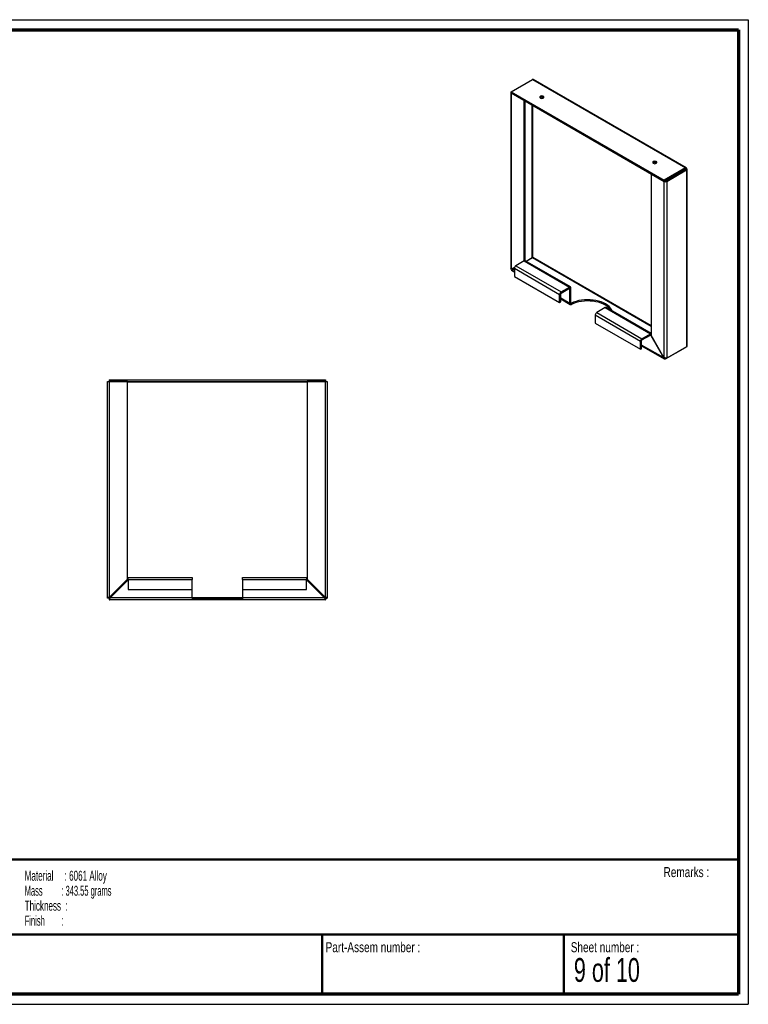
# Paper-space layout 'Sheet6(2)' of a CAD drawing. Header units: millimetres. Extents: x 7 to 291, y 7 to 204.
# Tile 2 of 2: x 145 to 291, y 7 to 204. Entities that reach past the tile are written whole.
import ezdxf

# ---------------------------------------------------------------- set-up
doc = ezdxf.new("R2010")
doc.units = ezdxf.units.MM
doc.layers.add('BORDERS', color=7, linetype='Continuous')
doc.layers.add('TEXT_SHEET_FORMAT', color=7, linetype='Continuous')
doc.styles.add('SLDTEXTSTYLE1', font='TXT', dxfattribs={"width": 0.75})
doc.styles.add('SLDTEXTSTYLE2', font='TXT', dxfattribs={"width": 0.678571})
doc.styles.add('SLDTEXTSTYLE5', font='TXT', dxfattribs={"width": 0.605})
doc.styles.add('SLDTEXTSTYLE6', font='TXT', dxfattribs={"width": 0.549})
doc.styles.add('SLDTEXTSTYLE8', font='TXT', dxfattribs={"width": 0.562222})

# ---------------------------------------------------------------- blocks, each defined once
blk = doc.blocks.new('SW_NOTE_0_24')
at = {"layer": 'TEXT_SHEET_FORMAT', "color": 0, "char_height": 2, "attachment_point": 1}
for s, insert, style in [('Material     : 6061 Alloy', (0, 2.58), 'SLDTEXTSTYLE5'), ('Mass         : 343.55 grams', (0, -0.42), 'SLDTEXTSTYLE8'), ('Thickness  :', (0, -3.42), 'SLDTEXTSTYLE5'), ('Finish        :', (0, -6.42), 'SLDTEXTSTYLE6')]:
    blk.add_mtext(s, dxfattribs=dict(at, insert=insert, style=style))

psp = doc.layouts.new('Sheet6(2)')

# ---------------------------------------------------------------- linework, layer by layer
at = {"color": 7, "linetype": 'Continuous', "lineweight": 25}
for p, q in [((243.0886, 189.3691), (247.3312, 191.8184)), ((247.3312, 191.8184), (277.9697, 174.1312)), ((278.1563, 174.1587), (247.5446, 191.8304)), ((243.0171, 189.2322), (243.0171, 153.9362)), ((243.0886, 189.3691), (273.727, 171.6819)), ((243.0886, 189.3691), (243.0886, 189.1242)), ((243.0886, 189.1242), (273.727, 171.437)), ((243.1593, 189.0834), (243.1343, 189.0689)), ((243.1343, 153.857), (243.1343, 189.0689)), ((245.6799, 187.5994), (243.1343, 189.0689)), ((245.6799, 187.5994), (245.7049, 187.6138)), ((245.6799, 155.5044), (245.6799, 187.5994)), ((245.892, 155.5494), (245.892, 187.5058)), ((247.3062, 156.1788), (247.3062, 186.6894)), ((247.4477, 156.2316), (247.4477, 186.6077)), ((277.9697, 174.1312), (273.727, 171.6819)), ((277.9697, 173.8862), (273.727, 171.437)), ((274.0349, 171.557), (277.9947, 173.8429)), ((274.247, 171.4345), (278.2068, 173.7204)), ((277.9697, 174.1312), (277.9697, 173.8862)), ((277.9697, 173.8862), (277.9947, 173.8718)), ((278.2068, 173.9942), (277.9947, 173.8718)), ((277.9947, 173.8718), (277.9947, 173.8429)), ((278.2068, 173.7204), (277.9947, 173.8429)), ((278.2068, 173.7204), (278.2068, 138.3403)), ((278.324, 138.5191), (278.324, 173.8683)), ((271.1357, 172.904), (271.1607, 172.9185)), ((271.1357, 172.904), (271.1357, 140.6317)), ((273.6813, 171.4345), (271.1357, 172.904)), ((273.7063, 171.4489), (273.6813, 171.4345)), ((273.6813, 171.4345), (273.6813, 136.2226)), ((273.727, 171.6819), (273.727, 171.437)), ((274.0349, 171.557), (274.247, 171.4345)), ((274.247, 171.4345), (274.247, 136.0544)), ((246.0554, 155.4567), (247.3062, 156.1788)), ((247.3312, 156.1355), (246.1054, 155.4278)), ((271.1357, 142.3935), (247.3312, 156.1355)), ((271.1357, 142.5568), (247.4477, 156.2316)), ((243.7604, 154.2186), (243.1343, 153.857)), ((243.1343, 153.857), (243.3464, 153.9795)), ((243.2343, 153.6838), (243.7293, 153.9697)), ((243.7293, 153.3981), (243.2343, 153.6838)), ((243.3464, 153.8929), (243.3096, 153.9141)), ((243.7604, 154.2185), (243.3464, 153.9795)), ((243.3464, 153.8929), (243.7345, 154.1169)), ((243.3464, 153.8929), (243.3464, 153.9795)), ((243.7293, 154.0562), (243.3714, 153.8496)), ((243.4464, 153.8063), (243.3714, 153.8496)), ((243.3714, 153.8496), (243.3714, 153.8071)), ((243.7293, 154.0517), (252.7863, 148.8232)), ((243.7293, 154.0517), (243.7293, 152.4186)), ((245.7092, 155.5213), (244.0121, 154.5416)), ((244.0121, 154.5416), (253.0692, 149.3131)), ((245.7092, 155.5213), (254.7662, 150.2928)), ((254.9662, 150.3126), (245.9092, 155.5411)), ((243.2443, 153.5428), (243.7293, 153.2628)), ((243.7293, 152.4186), (252.7863, 147.1901)), ((253.0692, 149.3131), (254.7662, 150.2928)), ((253.0692, 149.0681), (254.7662, 150.0478)), ((254.7662, 150.0478), (254.7662, 150.2928)), ((254.7662, 150.0478), (254.8369, 150.007)), ((254.8369, 150.007), (255.0491, 150.1295)), ((254.8369, 146.9858), (254.8369, 150.007)), ((255.0491, 147.1083), (255.0491, 150.1295)), ((252.9984, 148.9457), (252.7863, 148.8232)), ((252.7863, 147.1901), (252.7863, 148.8232)), ((252.9984, 147.3126), (252.9984, 148.9457)), ((254.8369, 146.9858), (252.9984, 148.0471)), ((252.9984, 147.9118), (254.9209, 146.802)), ((253.0692, 149.0681), (253.0692, 149.3131)), ((252.7863, 147.1901), (252.9984, 147.3126)), ((254.8369, 146.9858), (255.0491, 147.1083)), ((255.131, 147.0609), (255.0491, 147.1082)), ((255.131, 147.0609), (255.131, 146.816)), ((261.908, 146.1699), (260.2109, 145.1902)), ((261.908, 146.1699), (270.965, 140.9414)), ((271.1357, 140.9781), (262.108, 146.1897)), ((259.9281, 144.7003), (268.9851, 139.4718)), ((259.9281, 144.7003), (259.9281, 143.0673)), ((260.2109, 145.1902), (269.268, 139.9617)), ((259.9281, 143.0673), (268.9851, 137.8387)), ((269.268, 139.9617), (270.965, 140.9414)), ((269.268, 139.7168), (270.965, 140.6965)), ((269.268, 139.7168), (269.268, 139.9617)), ((270.965, 140.6965), (270.965, 140.9414)), ((270.965, 140.6964), (271.0357, 140.6556)), ((271.0357, 140.6556), (271.1357, 140.7133)), ((271.0357, 140.6556), (271.0357, 140.574)), ((271.1357, 140.6317), (271.0357, 140.574)), ((271.0357, 140.574), (273.5813, 136.1649)), ((273.6813, 136.2226), (271.1357, 140.6317)), ((269.1973, 139.5943), (268.9851, 139.4718)), ((268.9851, 137.8387), (268.9851, 139.4718)), ((268.9851, 137.8387), (269.1973, 137.9612)), ((269.1973, 137.9612), (269.1973, 139.5943)), ((273.5813, 136.1649), (269.1973, 138.6958)), ((269.1973, 138.5604), (273.737, 135.9397)), ((274.0099, 135.9174), (277.9697, 138.2034)), ((278.2068, 138.3403), (274.247, 136.0544)), ((277.9697, 138.2034), (277.9697, 138.2034)), ((273.5813, 136.1649), (273.6813, 136.2226)), ((274.0099, 136.0603), (274.0099, 135.9174)), ((162.2412, 88.0349), (162.2412, 131.3642)), ((162.2412, 131.3642), (162.6412, 131.3642)), ((162.5766, 131.6995), (162.5766, 131.3995)), ((162.5766, 131.6995), (205.9059, 131.6995)), ((162.5766, 131.3995), (205.9059, 131.3995)), ((162.5766, 131.3995), (162.5994, 131.3642)), ((162.6412, 88.241), (162.6412, 131.3642)), ((166.2412, 131.3642), (162.6412, 131.3642)), ((166.2412, 91.841), (166.2412, 131.3642)), ((166.2412, 131.2995), (202.2412, 131.2995)), ((202.2412, 131.3642), (202.2412, 91.841)), ((205.8412, 131.3642), (202.2412, 131.3642)), ((205.8412, 131.3642), (205.8412, 88.241)), ((205.8412, 131.3642), (206.2412, 131.3642)), ((205.883, 131.3642), (205.9059, 131.3995)), ((205.9059, 131.6995), (205.9059, 131.3995)), ((206.2412, 131.3642), (206.2412, 88.0349)), ((166.2412, 91.841), (162.6412, 88.241)), ((162.7826, 88.0995), (166.3826, 91.6995)), ((166.3826, 91.7995), (166.3826, 92.1995)), ((166.3826, 92.1995), (179.1912, 92.1995)), ((166.3826, 91.7995), (166.3826, 89.7995)), ((166.3826, 91.7995), (179.1912, 91.7995)), ((179.1912, 92.1995), (179.1912, 91.7995)), ((179.1912, 89.7995), (179.1912, 91.7995)), ((189.2912, 91.7995), (189.2912, 92.1995)), ((189.2912, 92.1995), (202.0998, 92.1995)), ((189.2912, 91.7995), (189.2912, 89.7995)), ((189.2912, 91.7995), (202.0998, 91.7995)), ((202.0998, 92.1995), (202.0998, 91.7995)), ((202.0998, 89.7995), (202.0998, 91.7995)), ((202.0998, 91.6995), (205.6998, 88.0995)), ((205.8412, 88.241), (202.2412, 91.841)), ((166.3826, 89.7995), (179.1912, 89.7995)), ((179.1912, 88.0995), (179.1912, 89.7995)), ((189.2912, 89.7995), (202.0998, 89.7995)), ((189.2912, 89.7995), (189.2912, 88.0995)), ((162.5412, 88.0349), (162.2412, 88.0349)), ((162.5412, 88.0349), (162.6412, 88.0995)), ((162.6412, 88.0995), (162.5766, 87.9995)), ((162.5766, 87.9995), (162.5766, 87.6995)), ((179.2071, 87.6995), (162.5766, 87.6995)), ((162.6412, 88.0995), (162.6412, 88.241)), ((162.7826, 88.0995), (162.6412, 88.0995)), ((179.1912, 88.0995), (162.7826, 88.0995)), ((189.2912, 88.0995), (179.1912, 88.0995)), ((179.2071, 87.9995), (179.2071, 87.6995)), ((189.2754, 87.9995), (179.2071, 87.9995)), ((189.2754, 87.6995), (179.2071, 87.6995)), ((189.2754, 87.9995), (189.2754, 87.6995)), ((205.9059, 87.6995), (189.2754, 87.6995)), ((205.6998, 88.0995), (189.2912, 88.0995)), ((205.8412, 88.0995), (205.6998, 88.0995)), ((205.8412, 88.241), (205.8412, 88.0995)), ((205.9059, 87.9995), (205.8412, 88.0995)), ((205.8412, 88.0995), (205.9412, 88.0349)), ((205.9059, 87.9995), (205.9059, 87.6995)), ((205.9412, 88.0349), (206.2412, 88.0349))]:
    psp.add_line(p, q, dxfattribs=at)
at = {"color": 7, "linetype": 'Continuous', "lineweight": 25, "flags": 128}
for points in [[(243.0886, 189.3639), (243.0846, 189.3605), (243.0476, 189.3206), (243.0248, 189.2773), (243.0171, 189.2322), (243.0248, 189.1872), (243.0476, 189.1438), (243.0846, 189.1039), (243.1343, 189.0689)], [(248.9184, 188.11), (249.0547, 188.0574), (249.2154, 188.039), (249.3762, 188.0574), (249.5124, 188.11), (249.6035, 188.1886), (249.6354, 188.2814), (249.6035, 188.3742), (249.5124, 188.4529), (249.3762, 188.5054), (249.2154, 188.5239), (249.0547, 188.5054), (248.9184, 188.4529), (248.8274, 188.3742), (248.7954, 188.2814), (248.8274, 188.1886), (248.9184, 188.11)], [(272.1398, 175.3903), (272.0036, 175.4429), (271.8428, 175.4614), (271.6821, 175.4429), (271.5459, 175.3903), (271.4548, 175.3117), (271.4228, 175.2189), (271.4548, 175.1261), (271.5459, 175.0474), (271.6821, 174.9949), (271.8428, 174.9764), (272.0036, 174.9949), (272.1398, 175.0474), (272.2309, 175.1261), (272.2628, 175.2189), (272.2309, 175.3117), (272.1398, 175.3903)], [(263.3352, 145.4813), (263.1911, 145.7777), (262.9742, 146.0876), (262.6973, 146.3812), (262.364, 146.6546), (261.9787, 146.9041), (261.5464, 147.1266), (261.0729, 147.319), (260.5643, 147.4788), (260.0274, 147.604), (259.4691, 147.6929), (258.897, 147.7443), (258.3183, 147.7576), (257.7409, 147.7325), (257.1722, 147.6694), (256.6198, 147.5692), (256.0909, 147.4331), (255.5924, 147.2629), (255.131, 147.0609)], [(263.1616, 145.5815), (262.9742, 145.8427), (262.6973, 146.1363), (262.364, 146.4096), (261.9787, 146.6592), (261.5464, 146.8816), (261.0729, 147.074), (260.5643, 147.2339), (260.0274, 147.3591), (259.4691, 147.4479), (258.897, 147.4993), (258.3183, 147.5126), (257.7409, 147.4875), (257.1722, 147.4244), (256.6198, 147.3242), (256.0909, 147.1881), (255.5924, 147.018), (255.131, 146.816)]]:
    psp.add_lwpolyline(points, dxfattribs=at)
at = {"color": 7, "linetype": 'Continuous', "lineweight": 25}
for centre, radius, start, end in [((249.2154, 187.7188), 0.5702, 50.530051, 129.469949), ((271.8428, 174.6562), 0.5702, 50.530051, 129.469949), ((273.9642, 171.9804), 0.6148, 242.609672, 297.390328), ((273.9637, 171.6947), 0.155, 252.562062, 297.316333), ((244.3434, 154.0238), 0.6147, 122.605478, 177.394522), ((245.8263, 155.3578), 0.2012, 65.692881, 125.617577), ((254.8766, 150.1574), 0.1747, 350.785963, 129.203285), ((254.7938, 150.014), 0.0437, 350.785963, 129.203285), ((253.4004, 148.7953), 0.6147, 122.605478, 177.394522), ((253.152, 148.9387), 0.1537, 122.605478, 177.394522), ((262.0252, 146.0064), 0.2012, 65.692881, 125.617577), ((260.5422, 144.6724), 0.6147, 122.605478, 177.394522), ((269.5992, 139.4439), 0.6147, 122.605478, 177.394522), ((271.087, 140.7645), 0.2149, 76.884238, 124.577526), ((270.9926, 140.6626), 0.0437, 350.785963, 129.203285), ((269.3508, 139.5873), 0.1537, 122.605478, 177.394522)]:
    psp.add_arc(centre, radius, start, end, dxfattribs=at)
for centre, major_axis, ratio, start_param, end_param in [((247.3769, 191.4654), (0.1411, 0.3776), 0.66035732, 6.17302891, 6.95834581), ((277.924, 173.8309), (0.2416, 0.3216), 0.47866044, 5.55577573, 7.12657206), ((277.924, 173.8309), (0.0833, 0.0671), 0.17840248, 5.56670171, 7.13749804), ((277.924, 173.8309), (0.0998, 0.0386), 0.17826878, 5.42884677, 6.99964309), ((277.924, 173.8309), (0.3993, 0.0485), 0.47855338, 5.43973809, 7.01053441), ((247.3769, 156.1908), (0.0998, 0.0386), 0.17826878, 0.71645779, 2.28725411), ((247.3769, 156.1908), (0.0833, 0.0671), 0.17840248, 3.99590538, 5.56670171), ((277.924, 138.5564), (0.3976, -0.0666), 0.66028173, 5.60791091, 6.39330907)]:
    psp.add_ellipse(centre, major_axis=major_axis, ratio=ratio, start_param=start_param, end_param=end_param, dxfattribs=at)
for points, knots in [([(243.1343, 153.857), (243.1281, 153.8584), (243.1114, 153.862), (243.0891, 153.8689), (243.0679, 153.8778), (243.0528, 153.8861), (243.0393, 153.8957), (243.0289, 153.9057), (243.0214, 153.9173), (243.0177, 153.9272), (243.0173, 153.9336), (243.0172, 153.9362)], [0, 0, 0, 0, 0.08591723, 0.23045445, 0.34806781, 0.46693578, 0.55024436, 0.6903128, 0.80416902, 0.91916286, 1, 1, 1, 1]), ([(243.2445, 153.543), (243.2436, 153.5434), (243.2394, 153.5454), (243.2334, 153.5516), (243.2267, 153.5616), (243.222, 153.5744), (243.2193, 153.5895), (243.2186, 153.6066), (243.2201, 153.626), (243.2243, 153.6512), (243.2305, 153.6715), (243.2343, 153.6838)], [0, 0, 0, 0, 0.03032252, 0.14214188, 0.25639237, 0.37148355, 0.48253144, 0.59435074, 0.70860116, 0.82369228, 1, 1, 1, 1]), ([(243.3464, 153.9795), (243.3371, 153.9708), (243.3298, 153.9632), (243.3198, 153.9492), (243.3172, 153.9427), (243.3171, 153.9234), (243.3278, 153.9104), (243.3464, 153.8929)], [0, 0, 0, 0, 0.25, 0.25, 0.5, 0.5, 1, 1, 1, 1]), ([(243.3714, 153.8071), (243.3693, 153.7936), (243.3652, 153.7665), (243.3672, 153.7605), (243.3683, 153.7575)], [0, 0, 0, 0, 0.50007852, 1, 1, 1, 1]), ([(243.3714, 153.8496), (243.3743, 153.8371), (243.3772, 153.827), (243.3844, 153.8114), (243.3887, 153.8058), (243.4054, 153.7962), (243.4219, 153.7989), (243.4464, 153.8063)], [0, 0, 0, 0, 0.25, 0.25, 0.5, 0.5, 1, 1, 1, 1]), ([(254.8369, 146.9858), (254.8369, 146.9426), (254.844, 146.9052), (254.8656, 146.8576), (254.8744, 146.8438), (254.8951, 146.82), (254.9072, 146.8099), (254.934, 146.7944), (254.9487, 146.7889), (254.9805, 146.7822), (254.9978, 146.7812), (255.0514, 146.7848), (255.0907, 146.7962), (255.131, 146.816)], [0, 0, 0, 0, 0.25, 0.25, 0.375, 0.375, 0.5, 0.5, 0.625, 0.625, 0.75, 0.75, 1, 1, 1, 1]), ([(255.0491, 147.1083), (255.0491, 147.0865), (255.0566, 147.0698), (255.0856, 147.0536), (255.1073, 147.0539), (255.131, 147.0609)], [0, 0, 0, 0, 0.5, 0.5, 1, 1, 1, 1]), ([(273.5813, 136.1649), (273.5936, 136.1147), (273.6128, 136.0699), (273.6524, 136.0121), (273.6672, 135.9949), (273.6997, 135.9643), (273.7177, 135.9508), (273.7561, 135.9287), (273.7763, 135.9199), (273.8191, 135.9069), (273.8419, 135.9027), (273.9112, 135.8972), (273.9603, 135.9029), (274.0099, 135.9174)], [0, 0, 0, 0, 0.25, 0.25, 0.375, 0.375, 0.5, 0.5, 0.625, 0.625, 0.75, 0.75, 1, 1, 1, 1]), ([(274.247, 136.0544), (274.2096, 136.047), (274.1659, 136.0439), (274.093, 136.0476), (274.0681, 136.0502), (274.0169, 136.0583), (273.9905, 136.0638), (273.9381, 136.0778), (273.9122, 136.0863), (273.8609, 136.1061), (273.8354, 136.1176), (273.7631, 136.1559), (273.7187, 136.1869), (273.6813, 136.2226)], [0, 0, 0, 0, 0.25, 0.25, 0.375, 0.375, 0.5, 0.5, 0.625, 0.625, 0.75, 0.75, 1, 1, 1, 1]), ([(162.6412, 88.241), (162.5884, 88.2236), (162.5369, 88.2067), (162.4639, 88.1808), (162.4409, 88.1723), (162.3976, 88.1552), (162.377, 88.1466), (162.34, 88.1294), (162.3234, 88.1209), (162.2943, 88.1037), (162.2818, 88.0951), (162.2518, 88.0694), (162.2412, 88.0522), (162.2412, 88.0349)], [0, 0, 0, 0, 0.25, 0.25, 0.375, 0.375, 0.5, 0.5, 0.625, 0.625, 0.75, 0.75, 1, 1, 1, 1]), ([(162.6412, 88.241), (162.628, 88.2236), (162.6151, 88.2067), (162.591, 88.1724), (162.5798, 88.1551), (162.5521, 88.1038), (162.5412, 88.0695), (162.5412, 88.0349)], [0, 0, 0, 0, 0.25, 0.25, 0.5, 0.5, 1, 1, 1, 1]), ([(162.5766, 87.6995), (162.5939, 87.6995), (162.6108, 87.7098), (162.6367, 87.74), (162.6452, 87.7523), (162.6623, 87.7812), (162.671, 87.7981), (162.6882, 87.8351), (162.6967, 87.8552), (162.7138, 87.8986), (162.7225, 87.9221), (162.7482, 87.9945), (162.7653, 88.0467), (162.7826, 88.0995)], [0, 0, 0, 0, 0.25, 0.25, 0.375, 0.375, 0.5, 0.5, 0.625, 0.625, 0.75, 0.75, 1, 1, 1, 1]), ([(162.5766, 87.9995), (162.5939, 87.9995), (162.6109, 88.0021), (162.6451, 88.0121), (162.6625, 88.0196), (162.7137, 88.0472), (162.748, 88.0731), (162.7826, 88.0995)], [0, 0, 0, 0, 0.25, 0.25, 0.5, 0.5, 1, 1, 1, 1]), ([(179.1912, 88.0995), (179.1912, 88.0466), (179.1912, 87.9957), (179.1914, 87.9224), (179.1915, 87.8994), (179.1919, 87.856), (179.1922, 87.8354), (179.193, 87.7983), (179.1936, 87.7817), (179.1951, 87.7526), (179.1961, 87.7401), (179.1996, 87.7101), (179.2029, 87.6995), (179.2071, 87.6995)], [0, 0, 0, 0, 0.25, 0.25, 0.375, 0.375, 0.5, 0.5, 0.625, 0.625, 0.75, 0.75, 1, 1, 1, 1]), ([(179.1913, 88.0803), (179.1913, 88.0756), (179.1913, 88.0598), (179.1916, 88.036), (179.1941, 88.0135), (179.1993, 88.0014), (179.2048, 88.0001), (179.2071, 87.9995)], [0, 0, 0, 0, 0.10145524, 0.34380136, 0.5850714, 0.82238359, 1, 1, 1, 1]), ([(189.2754, 87.6995), (189.2795, 87.6995), (189.2828, 87.7096), (189.2863, 87.7398), (189.2873, 87.7521), (189.2888, 87.781), (189.2894, 87.7978), (189.2903, 87.8348), (189.2906, 87.8549), (189.291, 87.8984), (189.2911, 87.9219), (189.2913, 87.9942), (189.2912, 88.0466), (189.2912, 88.0995)], [0, 0, 0, 0, 0.25, 0.25, 0.375, 0.375, 0.5, 0.5, 0.625, 0.625, 0.75, 0.75, 1, 1, 1, 1]), ([(189.2754, 87.9995), (189.2785, 88.0005), (189.2847, 88.0026), (189.2893, 88.019), (189.291, 88.0437), (189.2912, 88.0656), (189.2912, 88.0783), (189.2912, 88.08)], [0, 0, 0, 0, 0.24295756, 0.48627028, 0.72295385, 0.96153968, 1, 1, 1, 1]), ([(205.6998, 88.0995), (205.7171, 88.0467), (205.734, 87.9952), (205.7599, 87.9222), (205.7684, 87.8992), (205.7855, 87.8559), (205.7942, 87.8353), (205.8114, 87.7983), (205.8199, 87.7817), (205.837, 87.7527), (205.8457, 87.7401), (205.8714, 87.7101), (205.8885, 87.6995), (205.9059, 87.6995)], [0, 0, 0, 0, 0.25, 0.25, 0.375, 0.375, 0.5, 0.5, 0.625, 0.625, 0.75, 0.75, 1, 1, 1, 1]), ([(205.6998, 88.0995), (205.7171, 88.0863), (205.7341, 88.0734), (205.7683, 88.0493), (205.7857, 88.0381), (205.8369, 88.0104), (205.8712, 87.9995), (205.9059, 87.9995)], [0, 0, 0, 0, 0.25, 0.25, 0.5, 0.5, 1, 1, 1, 1]), ([(206.2412, 88.0349), (206.2412, 88.0522), (206.2309, 88.0691), (206.2008, 88.095), (206.1884, 88.1035), (206.1595, 88.1206), (206.1427, 88.1293), (206.1057, 88.1465), (206.0855, 88.155), (206.0421, 88.1721), (206.0186, 88.1808), (205.9463, 88.2065), (205.8941, 88.2236), (205.8412, 88.241)], [0, 0, 0, 0, 0.25, 0.25, 0.375, 0.375, 0.5, 0.5, 0.625, 0.625, 0.75, 0.75, 1, 1, 1, 1]), ([(205.9412, 88.0349), (205.9412, 88.0522), (205.9386, 88.0692), (205.9287, 88.1034), (205.9212, 88.1208), (205.8936, 88.172), (205.8676, 88.2063), (205.8412, 88.241)], [0, 0, 0, 0, 0.25, 0.25, 0.5, 0.5, 1, 1, 1, 1])]:
    psp.add_open_spline(points, degree=3, knots=knots, dxfattribs=at)
psp.add_open_spline([(243.2651, 153.9362), (243.2672, 153.9338), (243.2713, 153.929), (243.2969, 153.9191), (243.3096, 153.9141)], degree=3, dxfattribs=at)
at = {"layer": 'BORDERS', "lineweight": 70}
for p, q in [((8.5696, 201.7839), (288.5696, 201.7839)), ((288.5696, 201.7839), (288.5696, 8.7839)), ((288.5696, 8.7839), (8.5696, 8.7839))]:
    psp.add_line(p, q, dxfattribs=at)
at = {"layer": 'BORDERS', "lineweight": 50}
for p, q in [((8.5696, 35.7839), (288.5696, 35.7839)), ((8.5696, 20.7839), (288.5696, 20.7839)), ((205.2225, 8.7839), (205.2225, 20.7839)), ((253.6509, 8.7839), (253.6509, 20.7839))]:
    psp.add_line(p, q, dxfattribs=at)
at = {"layer": 'TEXT_SHEET_FORMAT'}
for p, q in [((6.5696, 203.7839), (290.5696, 203.7839)), ((290.5696, 203.7839), (290.5696, 6.7839)), ((6.5696, 6.7839), (290.5696, 6.7839))]:
    psp.add_line(p, q, dxfattribs=at)

# ---------------------------------------------------------------- block references
at = {"layer": 'TEXT_SHEET_FORMAT', "color": 218}
psp.add_blockref('SW_NOTE_0_24', (145.6526, 30.9309), dxfattribs=at)

# ---------------------------------------------------------------- texts
at = {"layer": 'TEXT_SHEET_FORMAT', "attachment_point": 1}
for s, insert, char_height, style in [('Remarks :', (273.5956, 34.2358), 2, 'SLDTEXTSTYLE1'), ('Part-Assem number :', (205.9266, 19.2104), 2, 'SLDTEXTSTYLE1'), ('Sheet number :', (255.0112, 19.2104), 2, 'SLDTEXTSTYLE1'), ('9 of 10', (255.6343, 16.0396), 4.7625, 'SLDTEXTSTYLE2')]:
    psp.add_mtext(s, dxfattribs=dict(at, insert=insert, char_height=char_height, style=style))

doc.saveas('drawing.dxf')
